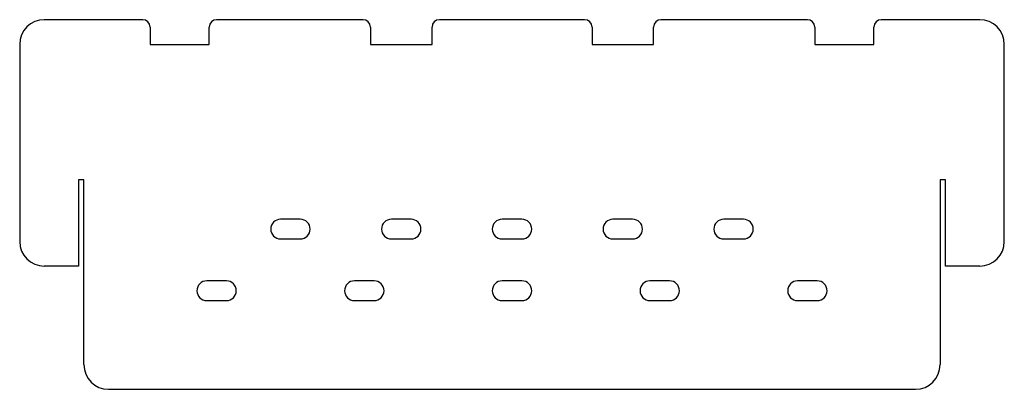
# Model space of a CAD drawing. Header units: millimetres. Extents: x 0 to 400, y 0 to 150.
import ezdxf

# ---------------------------------------------------------------- set-up
doc = ezdxf.new("R2010")
doc.units = ezdxf.units.MM

msp = doc.modelspace()

# ---------------------------------------------------------------- linework, layer by layer
at = {"color": 7, "linetype": 'Continuous', "lineweight": 25}
for p, q in [((50, 150), (10, 150)), ((139.5, 150), (80, 150)), ((229.5, 150), (170.5, 150)), ((320, 150), (260.5, 150)), ((390, 150), (350, 150)), ((53, 147), (53, 140)), ((77, 140), (77, 147)), ((142.5, 147), (142.5, 140)), ((167.5, 140), (167.5, 147)), ((232.5, 147), (232.5, 140)), ((257.5, 140), (257.5, 147)), ((323, 147), (323, 140)), ((347, 140), (347, 147)), ((0, 140), (0, 60)), ((53, 140), (77, 140)), ((142.5, 140), (167.5, 140)), ((232.5, 140), (257.5, 140)), ((323, 140), (347, 140)), ((400, 60), (400, 140)), ((23.9, 85), (23.9, 50)), ((26.1, 85), (23.9, 85)), ((26.1, 10), (26.1, 85)), ((373.9, 85), (373.9, 10)), ((376.1, 85), (373.9, 85)), ((376.1, 50), (376.1, 85)), ((114, 69), (106, 69)), ((159, 69), (151, 69)), ((204, 69), (196, 69)), ((249, 69), (241, 69)), ((294, 69), (286, 69)), ((106, 61), (114, 61)), ((151, 61), (159, 61)), ((196, 61), (204, 61)), ((241, 61), (249, 61)), ((286, 61), (294, 61)), ((23.9, 50), (10, 50)), ((390, 50), (376.1, 50)), ((84, 44), (76, 44)), ((144, 44), (136, 44)), ((204, 44), (196, 44)), ((264, 44), (256, 44)), ((324, 44), (316, 44)), ((76, 36), (84, 36)), ((136, 36), (144, 36)), ((196, 36), (204, 36)), ((256, 36), (264, 36)), ((316, 36), (324, 36)), ((36.1, 0), (363.9, 0))]:
    msp.add_line(p, q, dxfattribs=at)
for centre, radius, start, end in [((10, 140), 10, 90, 180), ((50, 147), 3, 0, 90), ((80, 147), 3, 90, 180), ((139.5, 147), 3, 0, 90), ((170.5, 147), 3, 90, 180), ((229.5, 147), 3, 0, 90), ((260.5, 147), 3, 90, 180), ((320, 147), 3, 0, 90), ((350, 147), 3, 90, 180), ((390, 140), 10, 0, 90), ((106, 65), 4, 90, 270), ((114, 65), 4, 270, 90), ((151, 65), 4, 90, 270), ((159, 65), 4, 270, 90), ((196, 65), 4, 90, 270), ((204, 65), 4, 270, 90), ((241, 65), 4, 90, 270), ((249, 65), 4, 270, 90), ((286, 65), 4, 90, 270), ((294, 65), 4, 270, 90), ((10, 60), 10, 180, 270), ((390, 60), 10, 270, 0), ((76, 40), 4, 90, 270), ((84, 40), 4, 270, 90), ((136, 40), 4, 90, 270), ((144, 40), 4, 270, 90), ((196, 40), 4, 90, 270), ((204, 40), 4, 270, 90), ((256, 40), 4, 90, 270), ((264, 40), 4, 270, 90), ((316, 40), 4, 90, 270), ((324, 40), 4, 270, 90), ((36.1, 10), 10, 180, 270), ((363.9, 10), 10, 270, 0)]:
    msp.add_arc(centre, radius, start, end, dxfattribs=at)

doc.saveas('drawing.dxf')
